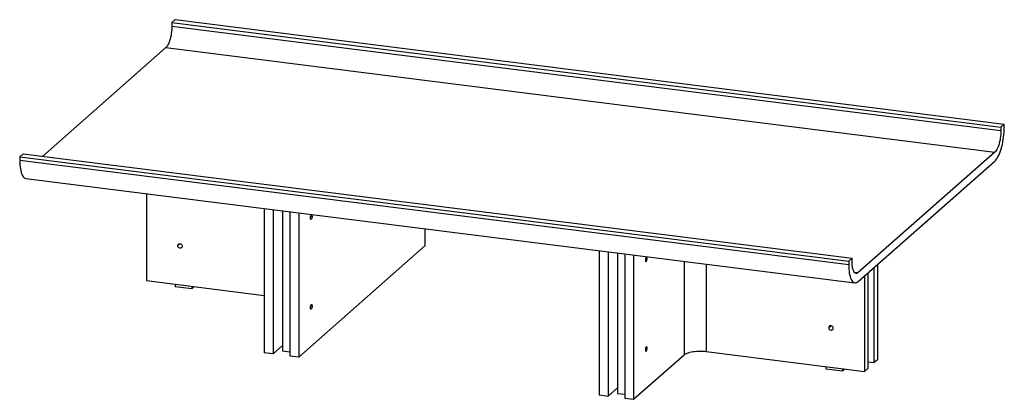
# Paper-space layout '_Dimetric' of a CAD drawing. Header units: millimetres. Extents: x -131 to 1525, y -475 to 163.
import ezdxf

# ---------------------------------------------------------------- set-up
doc = ezdxf.new("R2010")
doc.units = ezdxf.units.MM

psp = doc.layouts.new('_Dimetric')

# ---------------------------------------------------------------- linework, layer by layer
at = {"color": 7, "linetype": 'Continuous', "lineweight": 25}
for p, q in [((130.8, 163.5), (125.2, 158.5)), ((125.2, 158.5), (1518.9, -17.1)), ((125.2, 158.5), (125.2, 152.8)), ((125.2, 152.8), (1518.9, -22.8)), ((130.8, 163.5), (1524.6, -12.1)), ((114.9, 116.4), (-92.4, -66.4)), ((114.9, 116.4), (1508.7, -59.2)), ((1524.6, -12.1), (1518.9, -17.1)), ((1524.6, -17.8), (1524.6, -12.1)), ((1518.9, -17.1), (1518.9, -22.8)), ((-125.2, -62.3), (-130.8, -67.3)), ((-125.2, -62.3), (1268.6, -237.9)), ((1508.7, -59.2), (1278.9, -261.8)), ((-130.8, -67.3), (1263, -242.9)), ((-130.8, -67.3), (-130.8, -72.9)), ((-130.8, -72.9), (1263, -248.5)), ((1278.9, -276.9), (1508.7, -74.3)), ((-120.5, -103.6), (1273.2, -279.2)), ((82.6, -129.1), (82.6, -276)), ((280.3, -154.1), (280.3, -396.8)), ((295.2, -155.9), (295.2, -398.7)), ((311.1, -157.9), (311.1, -394.1)), ((323.3, -159.5), (323.3, -402.2)), ((338.3, -161.4), (338.3, -404.1)), ((358.4, -167), (360.9, -167.3)), ((550.4, -188.1), (550.4, -217)), ((138.7, -213.3), (135, -216.6)), ((550.4, -217), (338.3, -404.1)), ((843.4, -225), (843.4, -467.7)), ((858.3, -226.9), (858.3, -469.6)), ((874.3, -228.9), (874.3, -465)), ((886.4, -230.4), (886.4, -473.1)), ((901.4, -232.3), (901.4, -475)), ((924, -238.2), (921.5, -237.9)), ((986.2, -243), (986.2, -400.2)), ((1023.6, -247.7), (1023.6, -394.6)), ((1268.6, -237.9), (1263, -242.9)), ((1263, -242.9), (1263, -248.5)), ((1268.6, -243.6), (1268.6, -237.9)), ((1272.1, -261), (1278.9, -261.8)), ((1294.9, -262.8), (1294.9, -423)), ((1305.5, -253.4), (1305.5, -413.7)), ((1311.2, -248.4), (1311.2, -408.7)), ((280.3, -300.9), (82.6, -276)), ((1289.3, -267.8), (1289.3, -428)), ((130.3, -282), (130.3, -285.8)), ((158.4, -289.3), (130.3, -285.8)), ((158.4, -285.6), (158.4, -289.3)), ((162.1, -286), (158.4, -289.3)), ((358.4, -317.8), (360.9, -318.1)), ((1229.4, -354.5), (1233.1, -351.2)), ((295.2, -398.7), (280.3, -396.8)), ((311.1, -384.6), (295.2, -398.7)), ((323.3, -395.6), (311.1, -394.1)), ((924, -389.1), (921.5, -388.8)), ((1023.6, -394.6), (1289.3, -428)), ((338.3, -404.1), (323.3, -402.2)), ((901.4, -475), (986.2, -400.2)), ((1305.5, -413.7), (1294.9, -412.4)), ((1311.2, -408.7), (1305.5, -413.7)), ((1224.8, -419.9), (1224.8, -423.6)), ((1224.8, -423.6), (1252.8, -427.2)), ((1252.8, -423.4), (1252.8, -427.2)), ((1252.8, -427.2), (1256.5, -423.9)), ((1289.3, -428), (1294.9, -423)), ((858.3, -469.6), (874.3, -455.6)), ((843.4, -467.7), (858.3, -469.6)), ((874.3, -465), (886.4, -466.5)), ((886.4, -473.1), (901.4, -475))]:
    psp.add_line(p, q, dxfattribs=at)
at = {"color": 7, "linetype": 'Continuous', "lineweight": 25, "flags": 128}
for points in [[(125.2, 152.8), (125.1, 149.7), (124.9, 146.5), (124.6, 143.3), (124.1, 140), (123.6, 136.9), (122.9, 133.8), (122.2, 130.8), (121.3, 128), (120.4, 125.4), (119.4, 123.1), (118.3, 120.9), (117.2, 119.1), (116.1, 117.6), (114.9, 116.4)], [(1508.7, -74.3), (1510.1, -72.8), (1511.6, -71), (1513, -68.8), (1514.4, -66.3), (1515.8, -63.6), (1517, -60.5), (1518.3, -57.2), (1519.4, -53.7), (1520.4, -50), (1521.4, -46.2), (1522.2, -42.2), (1522.9, -38.2), (1523.5, -34.1), (1524, -30), (1524.3, -25.8), (1524.5, -21.8), (1524.6, -17.8)], [(1518.9, -22.8), (1518.9, -25.9), (1518.7, -29.1), (1518.3, -32.3), (1517.9, -35.6), (1517.4, -38.7), (1516.7, -41.8), (1515.9, -44.8), (1515.1, -47.6), (1514.1, -50.2), (1513.1, -52.5), (1512.1, -54.7), (1511, -56.5), (1509.8, -58), (1508.7, -59.2)], [(-130.8, -72.9), (-130.7, -76.8), (-130.5, -80.5), (-130.2, -84), (-129.7, -87.3), (-129.1, -90.4), (-128.4, -93.2), (-127.6, -95.7), (-126.7, -97.9), (-125.6, -99.7), (-124.5, -101.2), (-123.3, -102.4), (-122, -103.1), (-120.7, -103.5), (-120.5, -103.6)], [(358.1, -169.8), (358.1, -168.5), (358.3, -167.3), (358.6, -166.2), (359, -165.3), (359.5, -164.8), (359.9, -164.6), (360.3, -164.7), (360.6, -165.3), (360.8, -166.2), (360.9, -167.3)], [(360.9, -167.3), (360.8, -168.5), (360.6, -169.7), (360.3, -170.8), (359.9, -171.7), (359.5, -172.3), (359, -172.5), (358.6, -172.3), (358.3, -171.8), (358.1, -170.9), (358.1, -169.8)], [(135, -216.6), (135.1, -215.5), (135.7, -214.5), (136.5, -213.8), (137.5, -213.4), (138.7, -213.3), (139.9, -213.6), (140.9, -214.3), (141.7, -215.2), (142.3, -216.4), (142.4, -217.6)], [(142.4, -217.6), (142.3, -218.7), (141.7, -219.7), (140.9, -220.4), (139.9, -220.8), (138.7, -220.9), (137.5, -220.5), (136.5, -219.9), (135.7, -218.9), (135.1, -217.8), (135, -216.6)], [(924, -238.2), (923.9, -237.1), (923.7, -236.2), (923.4, -235.7), (923, -235.5), (922.6, -235.7), (922.2, -236.3), (921.8, -237.2), (921.4, -238.3), (921.2, -239.5), (921.2, -240.7)], [(921.2, -240.7), (921.2, -241.8), (921.4, -242.7), (921.8, -243.3), (922.2, -243.4), (922.6, -243.2), (923, -242.7), (923.4, -241.8), (923.7, -240.7), (923.9, -239.5), (924, -238.2)], [(1278.9, -261.8), (1277.7, -262.7), (1276.6, -263.2), (1275.5, -263.3), (1274.4, -263.1), (1273.4, -262.5), (1272.5, -261.5), (1271.6, -260.2), (1270.8, -258.6), (1270.2, -256.7), (1269.6, -254.5), (1269.2, -252.1), (1268.9, -249.4), (1268.7, -246.6), (1268.6, -243.6)], [(1263, -248.5), (1263, -252.4), (1263.2, -256.1), (1263.6, -259.6), (1264, -262.9), (1264.6, -266), (1265.3, -268.8), (1266.2, -271.3), (1267.1, -273.5), (1268.1, -275.3), (1269.3, -276.8), (1270.5, -278), (1271.8, -278.7), (1273.1, -279.1), (1274.5, -279.2), (1275.9, -278.8), (1277.4, -278), (1278.9, -276.9)], [(358.1, -320.6), (358.1, -319.4), (358.3, -318.2), (358.6, -317.1), (359, -316.2), (359.5, -315.6), (359.9, -315.4), (360.3, -315.6), (360.6, -316.1), (360.8, -317), (360.9, -318.1)], [(360.9, -318.1), (360.8, -319.4), (360.6, -320.6), (360.3, -321.7), (359.9, -322.6), (359.5, -323.1), (359, -323.3), (358.6, -323.2), (358.3, -322.6), (358.1, -321.7), (358.1, -320.6)], [(1236.9, -355.4), (1236.7, -354.3), (1236.2, -353.1), (1235.3, -352.2), (1234.3, -351.5), (1233.1, -351.2), (1232, -351.2), (1230.9, -351.6), (1230.1, -352.4), (1229.6, -353.4), (1229.4, -354.5)], [(1229.4, -354.5), (1229.6, -355.7), (1230.1, -356.8), (1230.9, -357.7), (1232, -358.4), (1233.1, -358.7), (1234.3, -358.7), (1235.3, -358.3), (1236.2, -357.6), (1236.7, -356.6), (1236.9, -355.4)], [(924, -389.1), (923.9, -388), (923.7, -387.1), (923.4, -386.5), (923, -386.3), (922.6, -386.5), (922.2, -387.1), (921.8, -388), (921.4, -389.1), (921.2, -390.3), (921.2, -391.6)], [(921.2, -391.6), (921.2, -392.7), (921.4, -393.5), (921.8, -394.1), (922.2, -394.3), (922.6, -394.1), (923, -393.5), (923.4, -392.6), (923.7, -391.5), (923.9, -390.3), (924, -389.1)], [(986.2, -400.2), (987.5, -399.2), (989.2, -398.3), (991.1, -397.4), (993.4, -396.6), (995.8, -395.9), (998.5, -395.3), (1001.4, -394.8), (1004.5, -394.4), (1007.6, -394.1), (1010.8, -394), (1014.1, -393.9), (1017.3, -394), (1020.5, -394.2), (1023.6, -394.6)]]:
    psp.add_lwpolyline(points, dxfattribs=at)

doc.saveas('drawing.dxf')
